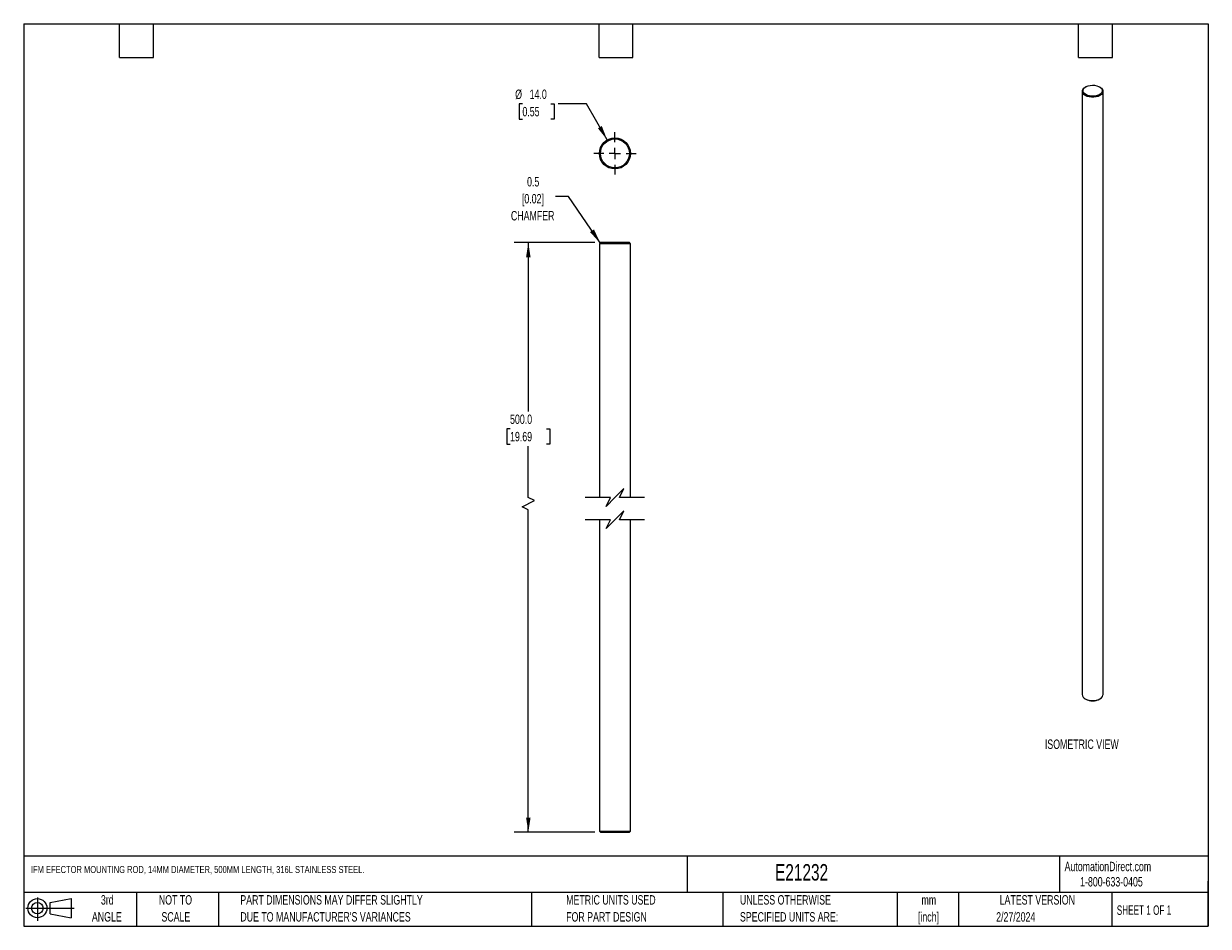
# Model space of a CAD drawing. Header units: millimetres. Extents: x 6 to 273, y 6 to 210.
import ezdxf

# ---------------------------------------------------------------- set-up
doc = ezdxf.new("R2010")
doc.units = ezdxf.units.MM
doc.linetypes.add('CENTERX2', pattern=[20.32, 12.7, -2.54, 2.54, -2.54])
doc.layers.add('CENTER', color=40, linetype='CENTERX2')
doc.layers.add('DIMENSIONS', color=140, linetype='Continuous', lineweight=25)
doc.layers.add('TEXT', color=140, linetype='Continuous', lineweight=25)
doc.styles.add('SLDTEXTSTYLE0', font='TXT', dxfattribs={"width": 0.7})
doc.styles.add('SLDTEXTSTYLE1', font='TXT', dxfattribs={"width": 0.65})
doc.dimstyles.new('SLDDIMSTYLE0', dxfattribs={"dimtxt": 2.158008, "dimasz": 3.302, "dimexe": 0, "dimexo": 0.0625, "dimgap": 0.539502, "dimtad": 0, "dimtih": 1, "dimtoh": 1, "dimlfac": 2, "dimrnd": 1e-09, "dimzin": 4, "dimdsep": 46, "dimtxsty": 'SLDTEXTSTYLE0', "dimsah": 1, "dimcen": 0.09, "dimadec": 0, "dimazin": 1, "dimtfac": 1, "dimtofl": 0, "dimtmove": 0, "dimatfit": 3, "dimfxl": 0, "dimfrac": 2, "dimtolj": 1, "dimtzin": 12, "dimarcsym": 0})
doc.dimstyles.new('SLDDIMSTYLE1', dxfattribs={"dimtxt": 0.18, "dimasz": 3.302, "dimexe": 0, "dimexo": 0.0625, "dimgap": 0, "dimtad": 0, "dimtih": 1, "dimtoh": 1, "dimdec": 0, "dimrnd": 1e-09, "dimzin": 0, "dimdsep": 46, "dimtxsty": 'Standard', "dimsah": 1, "dimcen": 0.09, "dimadec": 0, "dimazin": 0, "dimtfac": 3.302, "dimtdec": 0, "dimtofl": 0, "dimtmove": 0, "dimatfit": 3, "dimfxl": 0, "dimfrac": 2, "dimtolj": 1, "dimtzin": 0, "dimarcsym": 0})
doc.dimstyles.new('SLDDIMSTYLE2', dxfattribs={"dimtxt": 2.158008, "dimasz": 3.302, "dimexe": 0, "dimexo": 0.0625, "dimgap": 0.539502, "dimtad": 0, "dimtih": 1, "dimtoh": 1, "dimlfac": 2, "dimrnd": 1e-09, "dimzin": 4, "dimdsep": 46, "dimtxsty": 'SLDTEXTSTYLE0', "dimsah": 1, "dimcen": 0, "dimadec": 0, "dimazin": 1, "dimtfac": 1, "dimtofl": 0, "dimtmove": 0, "dimatfit": 3, "dimfxl": 0, "dimfrac": 2, "dimtolj": 1, "dimtzin": 12, "dimarcsym": 0})

# ---------------------------------------------------------------- blocks, each defined once
blk = doc.blocks.new('Block11')
at = {"color": 7, "linetype": 'Continuous', "lineweight": 18}
for p, q in [((0, 2.88), (10.87, 2.88)), ((2.59, 5.31), (2.59, 0)), ((5.48, 4.17), (10.18, 5.03)), ((5.48, 1.6), (5.48, 4.17)), ((10.18, 5.03), (10.18, 0.73)), ((5.48, 1.6), (10.18, 0.73))]:
    blk.add_line(p, q, dxfattribs=at)
for radius in [2.15, 1.29]:
    blk.add_circle((2.59, 2.88), radius, dxfattribs=at)
blk = doc.blocks.new('Block12')
at = {"color": 7, "linetype": 'Continuous'}
blk.add_blockref('Block11', (0, 0), dxfattribs=at)
blk = doc.blocks.new('_D')
at = {"layer": 'DIMENSIONS'}
for p, q in [((134.95, 160.26), (116.78, 160.26)), ((119.96, 160.26), (119.96, 122.26)), ((115.85, 118.35), (115.13, 118.35)), ((115.13, 118.35), (115.13, 114.92)), ((124.06, 118.35), (124.79, 118.35)), ((124.79, 118.35), (124.79, 114.92)), ((115.13, 114.92), (115.85, 114.92)), ((124.79, 114.92), (124.06, 114.92)), ((119.96, 102.92), (119.96, 114.43)), ((118.55, 100.8), (121.37, 102.21)), ((121.37, 102.21), (119.96, 102.92)), ((119.96, 100.1), (118.55, 100.8)), ((119.96, 27.54), (119.96, 100.1)), ((134.95, 27.54), (116.78, 27.54))]:
    blk.add_line(p, q, dxfattribs=at)
for points in [[(119.96, 160.26), (119.45, 156.96), (120.47, 156.96)], [(119.96, 27.54), (120.47, 30.84), (119.45, 30.84)]]:
    blk.add_solid(points, dxfattribs=at)
at = {"layer": 'DIMENSIONS', "char_height": 2.117, "attachment_point": 1, "style": 'SLDTEXTSTYLE0'}
for s, insert in [('500.0', (115.85, 121.56)), ('19.69', (115.85, 117.65))]:
    blk.add_mtext(s, dxfattribs=dict(at, insert=insert))
blk = doc.blocks.new('_D_1')
at = {"layer": 'DIMENSIONS'}
for p, q in [((118.63, 191.51), (117.91, 191.51)), ((117.91, 191.51), (117.91, 188.08)), ((125.05, 191.51), (125.77, 191.51)), ((125.77, 191.51), (125.77, 188.08)), ((133.03, 191.51), (126.68, 191.51)), ((137.72, 183.38), (133.03, 191.51)), ((117.91, 188.08), (118.63, 188.08)), ((125.77, 188.08), (125.05, 188.08))]:
    blk.add_line(p, q, dxfattribs=at)
blk.add_solid([(137.72, 183.38), (136.51, 186.5), (135.63, 185.99)], dxfattribs=at)
at = {"layer": 'DIMENSIONS', "char_height": 2.117, "attachment_point": 1, "style": 'SLDTEXTSTYLE0'}
for s, insert in [('%%c', (117, 194.72)), ('14.0', (120.26, 194.72)), ('0.55', (118.63, 190.81))]:
    blk.add_mtext(s, dxfattribs=dict(at, insert=insert))
blk = doc.blocks.new('SW_CENTERMARKSYMBOL_0')
at = {"layer": 'CENTER', "color": 0}
for p, q in [((0, 2.54), (0, 4.77)), ((-2.54, 0), (-4.77, 0)), ((0, 0), (-1.27, 0)), ((0, 0), (0, 1.27)), ((0, 0), (0, -1.27)), ((0, 0), (1.27, 0)), ((2.54, 0), (4.77, 0)), ((0, -2.54), (0, -4.77))]:
    blk.add_line(p, q, dxfattribs=at)

msp = doc.modelspace()

# ---------------------------------------------------------------- linework, layer by layer
for p, q in [((245.4791, 195.3466), (245.3612, 195.2785)), ((248.6616, 195.2785), (248.5437, 195.3466)), ((244.678, 194.3262), (244.678, 58.5082)), ((249.3447, 58.5082), (249.3447, 194.3262)), ((136.2169, 160.2618), (135.9669, 160.0118)), ((139.4669, 160.2618), (136.2169, 160.2618)), ((142.7169, 160.2618), (139.4669, 160.2618)), ((142.9669, 160.0118), (142.7169, 160.2618)), ((135.9669, 160.0118), (135.9669, 102.8884)), ((139.4669, 160.0118), (135.9669, 160.0118)), ((142.9669, 160.0118), (139.4669, 160.0118)), ((142.9669, 102.8884), (142.9669, 160.0118)), ((135.9669, 97.8884), (135.9669, 27.7917)), ((142.9669, 27.7917), (142.9669, 97.8884)), ((245.3612, 57.5559), (245.4791, 57.4879)), ((248.5437, 57.4879), (248.6616, 57.5559)), ((135.9669, 27.7917), (136.2169, 27.5417)), ((135.9669, 27.7917), (139.4669, 27.7917)), ((136.2169, 27.5417), (139.4669, 27.5417)), ((139.4669, 27.7917), (142.9669, 27.7917)), ((139.4669, 27.5417), (142.7169, 27.5417)), ((142.7169, 27.5417), (142.9669, 27.7917))]:
    msp.add_line(p, q)
at = {"flags": 128}
for points in [[(245.3615, 193.3737), (245.0357, 193.6096), (244.809, 193.8813), (244.6927, 194.1754), (244.6927, 194.477), (244.809, 194.7711), (245.0357, 195.0429), (245.3612, 195.2785)], [(245.4793, 193.5779), (245.1673, 193.8057), (244.9547, 194.0689), (244.853, 194.3533), (244.8676, 194.6436), (244.9978, 194.9241), (245.2366, 195.1797), (245.571, 195.3967), (245.9831, 195.5632), (246.4506, 195.6705), (246.9484, 195.7126), (247.4495, 195.6872), (247.9271, 195.5959), (248.3552, 195.4434), (248.7109, 195.2381), (248.975, 194.9909), (249.1333, 194.7152), (249.1771, 194.4259), (249.1042, 194.1386), (248.9185, 193.8687), (248.6299, 193.6308), (248.2541, 193.4377), (247.8113, 193.2999), (247.3254, 193.2247), (246.8225, 193.2163), (246.3299, 193.275), (245.8739, 193.3977), (245.4793, 193.5779)], [(248.6616, 195.2785), (248.9871, 195.0429), (249.2138, 194.7711), (249.33, 194.477), (249.33, 194.1754), (249.2138, 193.8813), (248.9871, 193.6096), (248.6613, 193.3737), (248.2528, 193.1857), (247.782, 193.0548), (247.2726, 192.9877), (246.7501, 192.9877), (246.2407, 193.0548), (245.77, 193.1857), (245.3615, 193.3737)], [(245.3615, 57.5558), (245.77, 57.3677), (246.2407, 57.2368), (246.7501, 57.1697), (247.2726, 57.1697), (247.782, 57.2368), (248.2528, 57.3677), (248.6613, 57.5558), (248.9871, 57.7916), (249.2138, 58.0634), (249.33, 58.3574), (249.3447, 58.5082)]]:
    msp.add_lwpolyline(points, dxfattribs=at)
for radius in [3.5, 3.25]:
    msp.add_circle((139.4669, 180.3512), radius)
for centre, radius, start, end in [((245.8205, 58.6066), 1.1467, 184.919312, 246.400829), ((247.0114, 60.407), 3.2969, 242.309333, 297.696042)]:
    msp.add_arc(centre, radius, start, end)
at = {"layer": 'DIMENSIONS', "color": 140}
for p, q in [((141.4669, 104.8884), (139.4669, 102.8884)), ((140.4669, 102.8884), (141.4669, 104.8884)), ((138.4669, 102.8884), (132.7919, 102.8884)), ((139.4669, 102.8884), (137.4669, 100.8884)), ((137.4669, 100.8884), (138.4669, 102.8884)), ((146.1419, 102.8884), (140.4669, 102.8884)), ((141.4669, 99.8884), (139.4669, 97.8884)), ((140.4669, 97.8884), (141.4669, 99.8884)), ((138.4669, 97.8884), (132.7919, 97.8884)), ((139.4669, 97.8884), (137.4669, 95.8884)), ((137.4669, 95.8884), (138.4669, 97.8884)), ((146.1419, 97.8884), (140.4669, 97.8884))]:
    msp.add_line(p, q, dxfattribs=at)
at = {"layer": 'TEXT'}
for p, q in [((6.35, 209.55), (273.05, 209.55)), ((6.35, 209.55), (6.35, 6.35)), ((27.94, 201.93), (27.94, 209.55)), ((35.56, 201.93), (35.56, 209.55)), ((135.89, 201.93), (135.89, 209.55)), ((143.51, 201.93), (143.51, 209.55)), ((243.84, 201.93), (243.84, 209.55)), ((251.46, 201.93), (251.46, 209.55)), ((273.05, 209.55), (273.05, 6.35)), ((27.94, 201.93), (35.56, 201.93)), ((135.89, 201.93), (143.51, 201.93)), ((243.84, 201.93), (251.46, 201.93)), ((273.05, 22.1261), (6.35, 22.1261)), ((155.7589, 22.1261), (155.7589, 13.97)), ((239.5754, 22.1261), (239.5754, 13.97)), ((273.05, 6.35), (273.05, 16.51)), ((273.05, 13.97), (6.35, 13.97)), ((31.75, 13.97), (31.75, 6.35)), ((50.2116, 13.97), (50.2116, 6.35)), ((120.6465, 13.97), (120.6465, 6.35)), ((163.7802, 13.97), (163.7802, 6.35)), ((203.0243, 13.97), (203.0243, 6.35)), ((216.8121, 13.97), (216.8121, 6.35)), ((251.3487, 13.97), (251.3487, 6.35)), ((6.35, 6.35), (273.05, 6.35))]:
    msp.add_line(p, q, dxfattribs=at)

# ---------------------------------------------------------------- block references
at = {"layer": 'CENTER'}
msp.add_blockref('SW_CENTERMARKSYMBOL_0', (139.4669, 180.3512), dxfattribs=at)
at = {"layer": 'TEXT'}
msp.add_blockref('Block12', (6.8379, 7.5539), dxfattribs=at)

# ---------------------------------------------------------------- texts
at = {"color": 179, "linetype": 'Continuous', "lineweight": 18, "char_height": 2.116667, "attachment_point": 1, "style": 'SLDTEXTSTYLE0'}
for s, insert in [('AutomationDirect.com', (240.695, 20.8765)), ('1-800-633-0405', (244.1916, 17.437))]:
    msp.add_mtext(s, dxfattribs=dict(at, insert=insert))
at = {"layer": 'DIMENSIONS', "style": 'SLDTEXTSTYLE0'}
for s, insert, char_height, attachment_point in [('0.5', (121.0543, 175.0238), 2.11667, 2), ('[0.02]', (120.9916, 171.2016), 2.11667, 2), ('CHAMFER', (120.9429, 167.3794), 2.11667, 2), ('ISOMETRIC VIEW', (236.2573, 48.407), 2.116667, 1)]:
    msp.add_mtext(s, dxfattribs=dict(at, insert=insert, char_height=char_height, attachment_point=attachment_point))
at = {"layer": 'TEXT'}
for s, insert, char_height, attachment_point, style in [('IFM EFECTOR MOUNTING ROD, 14MM DIAMETER, 500MM LENGTH, 316L STAINLESS STEEL.', (7.9657, 19.9312), 1.5875, 1, 'SLDTEXTSTYLE0'), ('E21232', (175.5018, 20.362), 3.70417, 1, 'SLDTEXTSTYLE0'), ('3rd', (25.1625, 13.364), 2.11667, 2, 'SLDTEXTSTYLE0'), ('NOT TO', (40.5158, 13.364), 2.11667, 2, 'SLDTEXTSTYLE0'), ('PART DIMENSIONS MAY DIFFER SLIGHTLY', (55.1193, 13.364), 2.116667, 1, 'SLDTEXTSTYLE0'), ('METRIC UNITS USED', (128.4784, 13.364), 2.116667, 1, 'SLDTEXTSTYLE0'), ('UNLESS OTHERWISE', (167.6079, 13.364), 2.116667, 1, 'SLDTEXTSTYLE0'), ('LATEST VERSION', (234.5521, 13.364), 2.116667, 2, 'SLDTEXTSTYLE0'), ('mm', (210.1304, 13.355), 2.11667, 2, 'SLDTEXTSTYLE0'), ('SHEET 1 OF 1', (252.4413, 11.0515), 2.116667, 1, 'SLDTEXTSTYLE1'), ('ANGLE', (25.0649, 9.5418), 2.11667, 2, 'SLDTEXTSTYLE0'), ('SCALE', (40.6121, 9.5418), 2.11667, 2, 'SLDTEXTSTYLE0'), ("DUE TO MANUFACTURER'S VARIANCES", (55.1193, 9.5418), 2.116667, 1, 'SLDTEXTSTYLE0'), ('FOR PART DESIGN', (128.4784, 9.5418), 2.116667, 1, 'SLDTEXTSTYLE0'), ('SPECIFIED UNITS ARE:', (167.6079, 9.5418), 2.116667, 1, 'SLDTEXTSTYLE0'), ('[inch]', (210.0466, 9.5328), 2.11667, 2, 'SLDTEXTSTYLE0'), ('2/27/2024', (229.7015, 9.5264), 2.11667, 2, 'SLDTEXTSTYLE0')]:
    msp.add_mtext(s, dxfattribs=dict(at, insert=insert, char_height=char_height, attachment_point=attachment_point, style=style))

# ---------------------------------------------------------------- dimensions: what is measured, and where the dimension line sits
at = {"layer": 'DIMENSIONS'}
dim = msp.add_diameter_dim_2p(p1=(141.2169, 177.3201), p2=(137.7169, 183.3823), dimstyle='SLDDIMSTYLE2', dxfattribs=at)
dim.commit()
dim.dimension.update_dxf_attribs({"geometry": '_D_1', "text_midpoint": (121.84, 191.508), "dimtype": 163})
dim = msp.add_linear_dim(base=(119.9574, 27.5417), p1=(136.2169, 160.2618), p2=(136.2169, 27.5417), angle=90, text='500.0', dimstyle='SLDDIMSTYLE0', dxfattribs=at)
dim.commit()
dim.dimension.update_dxf_attribs({"geometry": '_D', "text_midpoint": (119.9574, 118.3476), "dimtype": 160})

# ---------------------------------------------------------------- leaders
msp.add_leader([(136.1538, 160.1988), (129.0256, 170.671), (126.0883, 170.671)], dimstyle='SLDDIMSTYLE1', dxfattribs=at)

doc.saveas('drawing.dxf')
